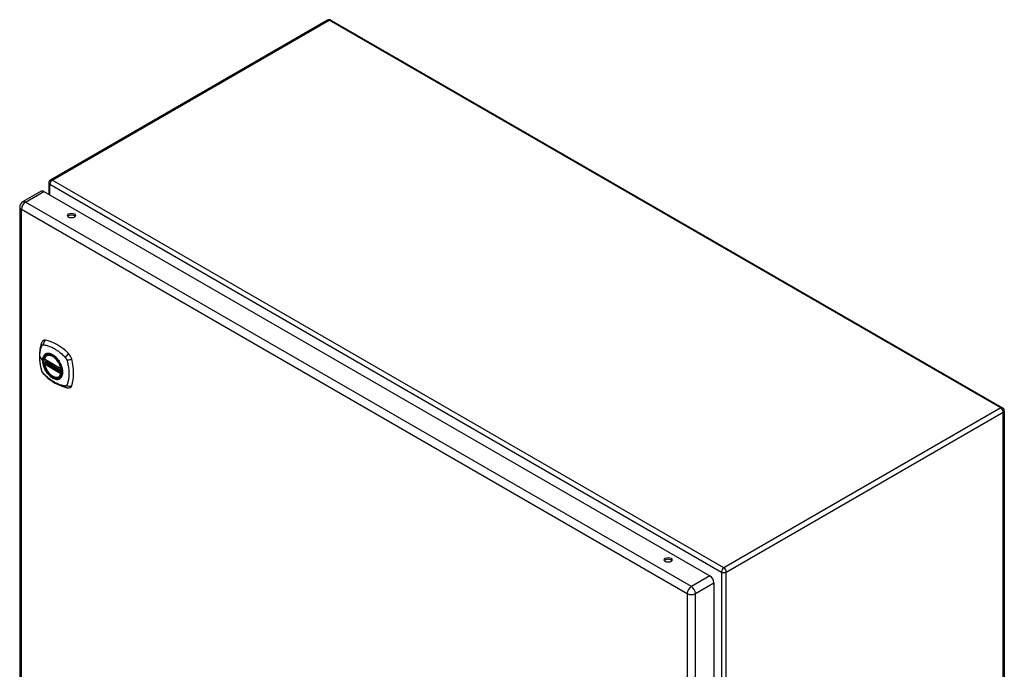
# Model space of a CAD drawing. Header units: inches. Extents: x 138.1 to 162.8, y 47.7 to 81.4.
# Tile 3 of 3: x 138.1 to 162.8, y 65.1 to 81.4. Entities that reach past the tile are written whole.
import ezdxf

# ---------------------------------------------------------------- set-up
doc = ezdxf.new("R2010")
doc.units = ezdxf.units.IN
doc.header["$MEASUREMENT"] = 0
doc.layers.add('Visible Edges(ANSI)', color=7, linetype='Continuous', lineweight=25)
doc.layers.add('Visible Tangent Edges(ANSI)', color=7, linetype='Continuous', lineweight=25)

msp = doc.modelspace()

# ---------------------------------------------------------------- linework, layer by layer
at = {"layer": 'Visible Edges(ANSI)'}
for p, q in [((145.797, 81.373), (138.844, 77.359)), ((145.881, 81.373), (162.732, 71.643)), ((138.606, 77.078), (138.144, 76.811)), ((138.802, 77.286), (138.802, 76.999)), ((138.679, 77.07), (155.385, 67.425)), ((138.071, 76.684), (138.071, 57.488)), ((138.752, 72.96), (138.762, 72.966)), ((138.696, 72.856), (139.109, 72.617)), ((138.696, 72.761), (138.709, 72.769)), ((138.715, 72.781), (138.715, 72.783)), ((138.72, 72.795), (138.761, 72.818)), ((139.065, 72.418), (139.075, 72.424)), ((162.774, 71.571), (162.774, 52.112)), ((155.489, 67.246), (155.489, 48.05))]:
    msp.add_line(p, q, dxfattribs=at)
at = {"layer": 'Visible Edges(ANSI)', "flags": 128}
for points in [[(138.618, 73.27), (138.611, 73.249), (138.604, 73.229), (138.599, 73.21), (138.594, 73.192), (138.59, 73.173), (138.586, 73.154), (138.578, 73.114), (138.573, 73.073), (138.569, 73.032), (138.566, 72.989), (138.565, 72.946), (138.566, 72.903), (138.569, 72.859), (138.572, 72.814), (138.578, 72.769), (138.585, 72.724), (138.593, 72.678), (138.603, 72.633), (138.608, 72.61), (138.611, 72.598), (138.615, 72.584)], [(138.656, 73.326), (138.643, 73.312), (138.633, 73.298), (138.625, 73.284), (138.618, 73.27)], [(138.69, 72.869), (138.694, 72.884), (138.699, 72.898), (138.706, 72.911), (138.713, 72.923), (138.721, 72.934), (138.731, 72.944), (138.741, 72.953), (138.752, 72.96)], [(139.005, 72.88), (139.023, 72.858), (139.041, 72.835), (139.058, 72.81), (139.073, 72.784), (139.088, 72.758), (139.101, 72.731), (139.112, 72.704), (139.122, 72.677)], [(139.065, 72.418), (139.053, 72.412), (139.041, 72.408), (139.029, 72.405), (139.015, 72.403), (139.002, 72.402), (138.988, 72.403), (138.974, 72.405), (138.959, 72.409), (138.945, 72.413), (138.93, 72.419), (138.915, 72.426), (138.901, 72.434), (138.886, 72.443), (138.871, 72.454), (138.857, 72.465), (138.843, 72.477), (138.829, 72.49), (138.816, 72.504), (138.803, 72.518), (138.79, 72.534), (138.778, 72.55), (138.766, 72.566), (138.755, 72.584), (138.745, 72.601), (138.735, 72.619), (138.726, 72.637), (138.718, 72.656), (138.711, 72.674), (138.704, 72.693), (138.699, 72.712), (138.694, 72.73), (138.69, 72.749)], [(138.709, 72.769), (138.712, 72.771), (138.714, 72.774), (138.715, 72.778), (138.715, 72.781)], [(138.615, 72.584), (138.619, 72.57), (138.625, 72.557), (138.63, 72.545), (138.637, 72.533), (138.644, 72.521), (138.652, 72.509), (138.661, 72.498), (138.671, 72.488)], [(138.671, 72.488), (138.681, 72.478), (138.69, 72.469), (138.707, 72.452), (138.741, 72.422), (138.777, 72.391), (138.813, 72.363), (138.849, 72.336), (138.885, 72.31), (138.922, 72.286), (138.96, 72.264), (138.997, 72.243), (139.035, 72.224), (139.073, 72.207), (139.111, 72.191), (139.149, 72.177), (139.188, 72.166), (139.226, 72.156), (139.245, 72.152), (139.255, 72.15), (139.266, 72.148)], [(139.266, 72.148), (139.281, 72.146), (139.298, 72.146), (139.316, 72.148), (139.334, 72.153)]]:
    msp.add_lwpolyline(points, dxfattribs=at)
at = {"layer": 'Visible Edges(ANSI)'}
for centre, radius, start, end in [((145.839, 81.3), 0.084, 60, 120), ((138.886, 77.286), 0.084, 120, 180), ((138.217, 76.684), 0.146, 120, 180), ((138.701, 72.867), 0.0118, 166.5554, 240), ((138.701, 72.751), 0.0118, 120, 190.611), ((138.726, 72.785), 0.0118, 120, 187.8283), ((139.115, 72.628), 0.0118, 240, 282.6344), ((162.69, 71.571), 0.084, 0, 60)]:
    msp.add_arc(centre, radius, start, end, dxfattribs=at)
for centre, major_axis, start_param, end_param in [((138.679, 76.951), (-0.073, 0.126), 5.497787, 6.283185), ((139.371, 76.423), (0.101, 0), 0.378178, 2.763414), ((138.755, 73.18), (-0.089, 0.153), 5.825423, 6.408181), ((139.006, 72.183), (-0.64, 1.108), 5.170151, 5.825423), ((138.901, 72.685), (0.157, -0.273), 2.363977, 7.060801), ((139.257, 72.89), (0.089, -0.153), 1.113034, 2.028558), ((138.519, 73.027), (-0.64, 1.108), 3.599355, 4.254627), ((139.257, 72.311), (0.089, -0.153), 6.158189, 6.740947), ((154.34, 67.782), (0.101, 0), 0.378178, 2.763414), ((155.385, 67.306), (0.073, -0.126), 0.785398, 2.356194)]:
    msp.add_ellipse(centre, major_axis=major_axis, ratio=0.57735, start_param=start_param, end_param=end_param, dxfattribs=at)
for centre, major_axis in [((139.371, 76.467), (0.102, 0)), ((138.898, 72.683), (0.16, -0.277)), ((154.34, 67.825), (0.102, 0))]:
    msp.add_ellipse(centre, major_axis=major_axis, ratio=0.57735, dxfattribs=at)
at = {"layer": 'Visible Tangent Edges(ANSI)'}
for p, q in [((138.886, 77.355), (145.839, 81.369)), ((162.69, 71.639), (145.839, 81.369)), ((155.738, 67.625), (138.886, 77.355)), ((138.827, 77.252), (155.679, 67.522)), ((138.827, 76.985), (138.827, 77.252)), ((138.217, 76.803), (138.679, 77.07)), ((138.114, 76.625), (154.82, 66.979)), ((138.114, 57.428), (138.114, 76.625)), ((154.923, 67.158), (138.217, 76.803)), ((138.575, 72.919), (138.644, 72.828)), ((139.107, 72.623), (138.693, 72.862)), ((138.693, 72.746), (139.107, 72.507)), ((138.701, 72.76), (138.713, 72.767)), ((139.115, 72.521), (138.701, 72.76)), ((138.713, 72.767), (139.123, 72.53)), ((139.124, 72.547), (138.721, 72.78)), ((138.726, 72.794), (138.765, 72.816)), ((139.124, 72.565), (138.726, 72.794)), ((139.122, 72.525), (139.115, 72.521)), ((162.69, 71.639), (155.738, 67.625)), ((155.798, 67.522), (162.75, 71.536)), ((162.75, 52.078), (162.75, 71.536)), ((155.679, 67.522), (155.679, 48.064)), ((155.798, 48.064), (155.798, 67.522)), ((155.385, 67.425), (154.923, 67.158)), ((155.026, 66.979), (155.489, 67.246)), ((154.82, 66.979), (154.82, 47.783)), ((155.026, 47.783), (155.026, 66.979))]:
    msp.add_line(p, q, dxfattribs=at)
at = {"layer": 'Visible Tangent Edges(ANSI)', "flags": 128}
for points in [[(138.575, 72.919), (138.576, 72.932), (138.576, 72.946), (138.576, 72.959), (138.577, 72.972), (138.578, 72.985), (138.579, 72.997), (138.58, 73.01), (138.581, 73.023), (138.583, 73.035), (138.585, 73.047), (138.587, 73.059), (138.589, 73.071), (138.591, 73.083), (138.593, 73.095), (138.596, 73.106), (138.599, 73.118), (138.602, 73.129), (138.605, 73.14), (138.608, 73.151), (138.612, 73.161), (138.615, 73.172), (138.619, 73.182), (138.623, 73.193), (138.629, 73.204)], [(138.629, 73.204), (138.63, 73.206), (138.631, 73.207), (138.632, 73.209), (138.633, 73.211), (138.634, 73.212), (138.635, 73.213), (138.637, 73.215), (138.638, 73.216), (138.639, 73.217), (138.641, 73.218), (138.642, 73.219), (138.644, 73.22), (138.645, 73.221), (138.647, 73.222), (138.648, 73.222), (138.65, 73.223), (138.652, 73.224), (138.654, 73.224), (138.655, 73.224), (138.657, 73.225), (138.659, 73.225), (138.661, 73.225), (138.663, 73.225), (138.665, 73.225)], [(138.665, 73.225), (138.689, 73.223), (138.711, 73.219), (138.733, 73.214), (138.756, 73.208), (138.778, 73.201), (138.801, 73.194), (138.824, 73.185), (138.848, 73.176), (138.871, 73.166), (138.894, 73.155), (138.917, 73.143), (138.941, 73.13), (138.964, 73.116), (138.987, 73.101), (139.011, 73.085), (139.034, 73.069), (139.057, 73.051), (139.079, 73.033), (139.102, 73.014), (139.125, 72.995), (139.147, 72.975), (139.169, 72.954), (139.191, 72.933), (139.214, 72.908)], [(138.629, 72.57), (138.623, 72.588), (138.619, 72.603), (138.615, 72.617), (138.612, 72.632), (138.608, 72.647), (138.605, 72.662), (138.602, 72.677), (138.599, 72.691), (138.596, 72.706), (138.593, 72.721), (138.591, 72.735), (138.589, 72.75), (138.587, 72.765), (138.585, 72.779), (138.583, 72.793), (138.581, 72.808), (138.58, 72.822), (138.579, 72.836), (138.578, 72.85), (138.577, 72.864), (138.576, 72.878), (138.576, 72.892), (138.576, 72.905), (138.575, 72.919)], [(138.702, 72.98), (138.698, 72.976), (138.693, 72.972), (138.689, 72.968), (138.685, 72.963), (138.681, 72.958), (138.678, 72.953), (138.674, 72.948), (138.671, 72.942), (138.668, 72.937), (138.665, 72.931), (138.662, 72.925), (138.659, 72.918), (138.657, 72.912), (138.655, 72.905), (138.653, 72.898), (138.651, 72.891), (138.65, 72.884), (138.648, 72.876), (138.647, 72.868), (138.646, 72.861), (138.645, 72.853), (138.645, 72.845), (138.645, 72.837), (138.644, 72.828)], [(138.648, 72.827), (138.649, 72.85), (138.652, 72.873), (138.656, 72.894), (138.662, 72.913), (138.67, 72.931), (138.679, 72.948), (138.69, 72.962), (138.702, 72.974), (138.716, 72.985), (138.731, 72.993), (138.747, 72.999), (138.764, 73.003), (138.782, 73.004), (138.801, 73.004), (138.821, 73.001), (138.841, 72.995), (138.862, 72.988), (138.883, 72.978), (138.904, 72.967), (138.924, 72.953), (138.945, 72.937), (138.965, 72.92), (138.985, 72.901), (139.004, 72.88)], [(138.736, 72.999), (138.734, 72.999), (138.733, 72.998), (138.731, 72.998), (138.73, 72.997), (138.728, 72.996), (138.727, 72.996), (138.725, 72.995), (138.724, 72.994), (138.722, 72.994), (138.721, 72.993), (138.72, 72.992), (138.718, 72.991), (138.717, 72.99), (138.716, 72.99), (138.714, 72.989), (138.713, 72.988), (138.711, 72.987), (138.71, 72.986), (138.709, 72.985), (138.707, 72.984), (138.706, 72.983), (138.705, 72.982), (138.704, 72.981), (138.702, 72.98)], [(139.057, 72.814), (139.046, 72.831), (139.034, 72.847), (139.022, 72.863), (139.009, 72.878), (138.996, 72.893), (138.982, 72.907), (138.968, 72.92), (138.954, 72.933), (138.94, 72.944), (138.926, 72.955), (138.911, 72.965), (138.897, 72.974), (138.882, 72.982), (138.868, 72.989), (138.853, 72.995), (138.839, 72.999), (138.825, 73.003), (138.811, 73.006), (138.798, 73.008), (138.784, 73.008), (138.771, 73.008), (138.759, 73.006), (138.747, 73.003), (138.736, 72.999)], [(139.214, 72.908), (139.216, 72.906), (139.218, 72.903), (139.22, 72.901), (139.222, 72.899), (139.224, 72.896), (139.226, 72.894), (139.228, 72.891), (139.229, 72.889), (139.231, 72.886), (139.233, 72.884), (139.234, 72.881), (139.236, 72.878), (139.237, 72.876), (139.239, 72.873), (139.24, 72.87), (139.242, 72.867), (139.243, 72.865), (139.244, 72.862), (139.245, 72.859), (139.247, 72.856), (139.248, 72.853), (139.249, 72.851), (139.25, 72.848), (139.251, 72.845)], [(138.644, 72.828), (138.645, 72.82), (138.645, 72.811), (138.645, 72.803), (138.646, 72.794), (138.647, 72.785), (138.648, 72.776), (138.65, 72.767), (138.651, 72.758), (138.653, 72.748), (138.655, 72.739), (138.657, 72.73), (138.659, 72.721), (138.662, 72.711), (138.665, 72.702), (138.668, 72.693), (138.671, 72.683), (138.674, 72.674), (138.678, 72.664), (138.681, 72.655), (138.685, 72.646), (138.689, 72.636), (138.693, 72.627), (138.698, 72.618), (138.702, 72.609)], [(139.122, 72.677), (139.135, 72.629), (139.144, 72.582), (139.146, 72.538), (139.143, 72.497), (139.135, 72.46), (139.121, 72.428), (139.102, 72.401), (139.079, 72.381), (139.052, 72.368), (139.021, 72.362), (138.988, 72.363), (138.952, 72.371), (138.915, 72.386), (138.878, 72.407), (138.841, 72.435), (138.806, 72.468), (138.772, 72.506), (138.741, 72.548), (138.714, 72.593), (138.691, 72.64), (138.673, 72.688), (138.659, 72.735), (138.651, 72.782), (138.648, 72.827)], [(138.709, 72.769), (138.709, 72.769), (138.709, 72.769), (138.709, 72.769), (138.709, 72.769), (138.709, 72.769), (138.709, 72.769), (138.709, 72.769), (138.709, 72.769), (138.709, 72.769), (138.709, 72.769), (138.709, 72.769), (138.709, 72.769), (138.709, 72.769), (138.709, 72.769), (138.709, 72.769), (138.709, 72.769), (138.709, 72.769), (138.709, 72.769), (138.709, 72.769), (138.709, 72.769), (138.709, 72.769), (138.709, 72.769), (138.709, 72.769), (138.709, 72.769)], [(138.709, 72.769), (138.709, 72.769), (138.709, 72.769), (138.709, 72.769), (138.709, 72.769), (138.709, 72.769), (138.709, 72.769), (138.709, 72.769), (138.709, 72.768), (138.709, 72.768), (138.709, 72.768), (138.709, 72.768), (138.71, 72.768), (138.71, 72.768), (138.71, 72.768), (138.71, 72.768), (138.71, 72.768), (138.71, 72.768), (138.71, 72.768), (138.71, 72.768), (138.711, 72.768), (138.711, 72.768), (138.711, 72.768), (138.711, 72.768), (138.711, 72.768)], [(138.711, 72.768), (138.711, 72.768), (138.711, 72.768), (138.712, 72.768), (138.712, 72.768), (138.712, 72.767), (138.712, 72.767), (138.712, 72.767), (138.712, 72.767), (138.712, 72.767), (138.712, 72.767), (138.712, 72.767), (138.712, 72.767), (138.712, 72.767), (138.712, 72.767), (138.712, 72.767), (138.712, 72.767), (138.712, 72.767), (138.712, 72.767), (138.713, 72.767), (138.713, 72.767), (138.713, 72.767), (138.713, 72.767), (138.713, 72.767), (138.713, 72.767)], [(138.715, 72.782), (138.715, 72.782), (138.715, 72.782), (138.715, 72.782), (138.715, 72.782), (138.715, 72.782), (138.715, 72.782), (138.715, 72.782), (138.715, 72.782), (138.715, 72.781), (138.715, 72.781), (138.715, 72.781), (138.715, 72.781), (138.715, 72.781), (138.715, 72.781), (138.715, 72.781), (138.715, 72.781), (138.715, 72.781), (138.715, 72.781), (138.715, 72.781), (138.715, 72.781), (138.715, 72.781), (138.715, 72.781), (138.715, 72.781), (138.715, 72.781)], [(138.718, 72.781), (138.718, 72.781), (138.718, 72.781), (138.718, 72.781), (138.717, 72.782), (138.717, 72.782), (138.717, 72.782), (138.717, 72.782), (138.717, 72.782), (138.717, 72.782), (138.716, 72.782), (138.716, 72.782), (138.716, 72.782), (138.716, 72.782), (138.716, 72.782), (138.716, 72.782), (138.716, 72.782), (138.716, 72.782), (138.716, 72.782), (138.715, 72.782), (138.715, 72.782), (138.715, 72.782), (138.715, 72.782), (138.715, 72.782), (138.715, 72.782)], [(138.721, 72.78), (138.721, 72.78), (138.721, 72.78), (138.721, 72.78), (138.721, 72.78), (138.72, 72.78), (138.72, 72.78), (138.72, 72.78), (138.72, 72.78), (138.72, 72.78), (138.72, 72.78), (138.72, 72.781), (138.72, 72.781), (138.719, 72.781), (138.719, 72.781), (138.719, 72.781), (138.719, 72.781), (138.719, 72.781), (138.719, 72.781), (138.719, 72.781), (138.719, 72.781), (138.718, 72.781), (138.718, 72.781), (138.718, 72.781), (138.718, 72.781)], [(139.091, 72.756), (139.089, 72.759), (139.088, 72.761), (139.087, 72.763), (139.086, 72.766), (139.084, 72.768), (139.083, 72.771), (139.082, 72.773), (139.08, 72.776), (139.079, 72.778), (139.078, 72.78), (139.076, 72.783), (139.075, 72.785), (139.073, 72.788), (139.072, 72.79), (139.071, 72.792), (139.069, 72.795), (139.068, 72.797), (139.066, 72.8), (139.065, 72.802), (139.063, 72.804), (139.062, 72.807), (139.06, 72.809), (139.059, 72.811), (139.057, 72.814)], [(139.091, 72.384), (139.1, 72.392), (139.108, 72.401), (139.116, 72.411), (139.123, 72.422), (139.129, 72.434), (139.134, 72.447), (139.139, 72.46), (139.142, 72.474), (139.145, 72.489), (139.147, 72.504), (139.149, 72.52), (139.149, 72.537), (139.149, 72.554), (139.147, 72.571), (139.145, 72.589), (139.142, 72.607), (139.139, 72.626), (139.134, 72.644), (139.129, 72.663), (139.122, 72.682), (139.116, 72.701), (139.108, 72.719), (139.1, 72.738), (139.091, 72.756)], [(139.251, 72.845), (139.261, 72.812), (139.268, 72.782), (139.275, 72.753), (139.281, 72.724), (139.287, 72.694), (139.292, 72.665), (139.296, 72.637), (139.3, 72.608), (139.302, 72.58), (139.304, 72.552), (139.306, 72.524), (139.306, 72.497), (139.306, 72.47), (139.304, 72.444), (139.302, 72.418), (139.3, 72.393), (139.296, 72.368), (139.292, 72.344), (139.287, 72.32), (139.281, 72.297), (139.275, 72.275), (139.268, 72.253), (139.261, 72.232), (139.251, 72.21)], [(138.644, 72.536), (138.643, 72.538), (138.642, 72.539), (138.641, 72.54), (138.641, 72.542), (138.64, 72.543), (138.639, 72.544), (138.639, 72.546), (138.638, 72.547), (138.637, 72.549), (138.637, 72.55), (138.636, 72.551), (138.635, 72.553), (138.635, 72.554), (138.634, 72.555), (138.633, 72.557), (138.633, 72.558), (138.632, 72.56), (138.632, 72.561), (138.631, 72.563), (138.631, 72.564), (138.63, 72.565), (138.63, 72.567), (138.629, 72.568), (138.629, 72.57)], [(138.665, 72.507), (138.664, 72.508), (138.663, 72.509), (138.662, 72.51), (138.661, 72.511), (138.66, 72.512), (138.659, 72.514), (138.658, 72.515), (138.657, 72.516), (138.656, 72.517), (138.655, 72.518), (138.655, 72.52), (138.654, 72.521), (138.653, 72.522), (138.652, 72.523), (138.651, 72.525), (138.65, 72.526), (138.649, 72.527), (138.648, 72.528), (138.648, 72.53), (138.647, 72.531), (138.646, 72.532), (138.645, 72.534), (138.644, 72.535), (138.644, 72.536)], [(139.214, 72.189), (139.191, 72.192), (139.169, 72.196), (139.147, 72.201), (139.125, 72.207), (139.102, 72.214), (139.079, 72.221), (139.057, 72.23), (139.034, 72.239), (139.011, 72.25), (138.987, 72.261), (138.964, 72.273), (138.941, 72.286), (138.917, 72.3), (138.894, 72.315), (138.871, 72.33), (138.848, 72.347), (138.824, 72.364), (138.801, 72.382), (138.778, 72.401), (138.756, 72.42), (138.733, 72.44), (138.711, 72.461), (138.689, 72.482), (138.665, 72.507)], [(138.702, 72.609), (138.704, 72.606), (138.705, 72.604), (138.706, 72.601), (138.707, 72.599), (138.709, 72.596), (138.71, 72.594), (138.711, 72.591), (138.713, 72.589), (138.714, 72.587), (138.715, 72.584), (138.717, 72.582), (138.718, 72.579), (138.72, 72.577), (138.721, 72.575), (138.722, 72.572), (138.724, 72.57), (138.725, 72.567), (138.727, 72.565), (138.728, 72.563), (138.73, 72.56), (138.731, 72.558), (138.733, 72.556), (138.734, 72.553), (138.736, 72.551)], [(138.736, 72.551), (138.747, 72.534), (138.759, 72.518), (138.772, 72.502), (138.784, 72.486), (138.798, 72.472), (138.811, 72.458), (138.825, 72.445), (138.839, 72.432), (138.853, 72.421), (138.868, 72.41), (138.882, 72.4), (138.897, 72.391), (138.911, 72.383), (138.926, 72.376), (138.94, 72.37), (138.955, 72.366), (138.969, 72.362), (138.982, 72.359), (138.996, 72.357), (139.009, 72.357), (139.022, 72.357), (139.034, 72.359), (139.046, 72.362), (139.057, 72.365)], [(139.057, 72.365), (139.059, 72.366), (139.06, 72.366), (139.062, 72.367), (139.063, 72.368), (139.065, 72.368), (139.066, 72.369), (139.068, 72.37), (139.069, 72.37), (139.071, 72.371), (139.072, 72.372), (139.073, 72.373), (139.075, 72.374), (139.076, 72.374), (139.078, 72.375), (139.079, 72.376), (139.08, 72.377), (139.082, 72.378), (139.083, 72.379), (139.084, 72.38), (139.086, 72.381), (139.087, 72.381), (139.088, 72.382), (139.089, 72.383), (139.091, 72.384)], [(139.251, 72.21), (139.25, 72.209), (139.249, 72.207), (139.248, 72.205), (139.247, 72.204), (139.245, 72.202), (139.244, 72.201), (139.243, 72.2), (139.242, 72.199), (139.24, 72.197), (139.239, 72.196), (139.237, 72.195), (139.236, 72.194), (139.234, 72.194), (139.233, 72.193), (139.231, 72.192), (139.229, 72.191), (139.228, 72.191), (139.226, 72.19), (139.224, 72.19), (139.222, 72.19), (139.22, 72.19), (139.218, 72.189), (139.216, 72.189), (139.214, 72.189)]]:
    msp.add_lwpolyline(points, dxfattribs=at)
at = {"layer": 'Visible Tangent Edges(ANSI)'}
for centre, major_axis, ratio, start_param, end_param in [((145.839, 81.3), (-0.042, 0.0727), 0.57735, 5.497787, 6.283185), ((145.839, 81.3), (0.042, 0.0727), 0.57735, 0, 0.785398), ((138.886, 77.286), (0.042, 0.0727), 0.57735, 0.785398, 2.356194), ((138.886, 77.286), (-0.042, 0.0727), 0.57735, 5.497787, 6.283185), ((138.886, 77.286), (-0.084, 0), 0.57735, 0, 0.785398), ((138.217, 76.684), (-0.146, 0), 0.57735, 0, 0.785398), ((138.217, 76.684), (-0.073, -0.126), 0.57735, 3.926991, 5.497787), ((138.217, 76.684), (-0.073, 0.126), 0.57735, 5.497787, 6.283185), ((138.729, 73.228), (-0.11, 0.042), 0.704518, 0, 0.765179), ((138.756, 73.243), (0.027, 0.115), 0.753705, 0.761071, 1.898341), ((138.9, 72.685), (-0.173, 0.3), 0.57735, 5.055237, 10.652726), ((138.9, 72.684), (-0.151, 0.261), 0.57735, 4.164956, 6.830618), ((138.908, 72.689), (-0.156, 0.271), 0.57735, 6.166197, 6.283185), ((139.285, 72.938), (0.0787, 0.088), 0.341266, 1.05898, 2.19625), ((138.649, 72.829), (0.00492, 0), 0.57735, 3.5561, 4.570492), ((138.701, 72.867), (-0.0115, 0.0027), 0.697177, 0, 0.936254), ((138.701, 72.751), (-0.0116, -0.0022), 0.424984, 0, 0.691657), ((138.701, 72.867), (-0.0059, -0.0102), 0.57735, 5.497787, 6.283185), ((138.701, 72.751), (-0.0059, -0.0102), 0.57735, 3.926991, 5.497787), ((138.9, 72.684), (0.151, -0.261), 0.57735, 4.164956, 6.830618), ((138.701, 72.751), (-0.0059, 0.0102), 0.57735, 5.497787, 6.283185), ((138.704, 72.779), (0.0018, -0.0117), 0.983841, 0.332621, 1.648576), ((138.71, 72.778), (0.0039, 0.0112), 0.653911, 3.808835, 5.235416), ((138.713, 72.777), (0.0059, 0.0102), 0.57735, 3.926991, 5.335914), ((138.726, 72.785), (-0.0117, -0.0016), 0.470841, 0, 0.203742), ((138.726, 72.785), (-0.0059, -0.0102), 0.57735, 3.926991, 5.351326), ((138.726, 72.785), (-0.0059, 0.0102), 0.57735, 5.497787, 6.283185), ((139.312, 72.891), (-0.116, -0.024), 0.341266, 0.945343, 2.082613), ((138.729, 72.616), (-0.114, -0.032), 0.390453, 0, 0.392125), ((138.756, 72.57), (-0.0849, -0.0822), 0.390453, 5.89106, 6.283185), ((138.908, 72.689), (0.156, -0.271), 0.57735, 0, 0.116988), ((139.115, 72.628), (-0.0059, -0.0102), 0.57735, 5.497787, 6.283185), ((139.115, 72.628), (-0.0116, -0.0022), 0.424984, 0.691657, 1.603666), ((139.115, 72.512), (0.0059, 0.0102), 0.57735, 0.785398, 2.356194), ((139.115, 72.512), (0.0115, -0.0027), 0.697177, 4.077847, 5.160757), ((139.115, 72.512), (0.0059, -0.0102), 0.57735, 1.624298, 2.356194), ((139.285, 72.264), (-0.019, -0.117), 0.704518, 5.518007, 6.283185), ((139.312, 72.28), (-0.113, 0.035), 0.753705, 1.243252, 2.380522), ((162.69, 71.571), (0.042, 0.0727), 0.57735, 0, 0.785398), ((162.69, 71.571), (0.042, -0.0727), 0.57735, 0.785398, 2.356194), ((162.69, 71.571), (0.084, 0), 0.57735, 5.497787, 6.283185), ((155.738, 67.557), (-0.042, -0.0727), 0.57735, 3.926991, 5.497787), ((155.738, 67.557), (0.084, 0), 0.57735, 3.926991, 5.497787), ((155.738, 67.557), (0.042, -0.0727), 0.57735, 0.785398, 2.356194), ((154.923, 67.039), (0.073, 0.126), 0.57735, 0.785398, 2.356194), ((154.923, 67.039), (-0.146, 0), 0.57735, 0.785398, 2.356194), ((154.923, 67.039), (-0.073, 0.126), 0.57735, 3.926991, 5.497787)]:
    msp.add_ellipse(centre, major_axis=major_axis, ratio=ratio, start_param=start_param, end_param=end_param, dxfattribs=at)
for centre, major_axis in [((138.901, 72.685), (-0.171, 0.296)), ((138.898, 72.683), (0.163, -0.282)), ((138.898, 72.683), (-0.162, 0.281))]:
    msp.add_ellipse(centre, major_axis=major_axis, ratio=0.57735, dxfattribs=at)

doc.saveas('drawing.dxf')
